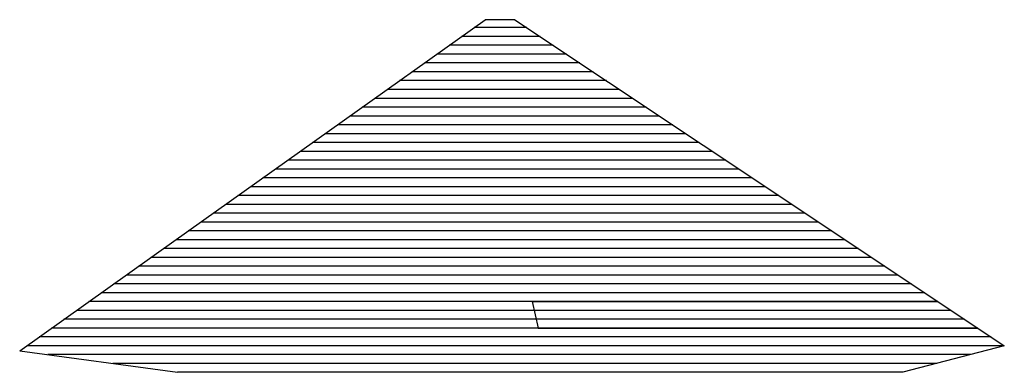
# Model space of a CAD drawing. Header units: millimetres. Extents: x -272 to 285, y 525 to 724.
import ezdxf

# ---------------------------------------------------------------- set-up
doc = ezdxf.new("R2010")
doc.units = ezdxf.units.MM

msp = doc.modelspace()

# ---------------------------------------------------------------- linework, layer by layer
for p, q in [((8.36, 724.5), (-8.36, 724.5)), ((15.11, 720), (-14.68, 720)), ((22.61, 715), (-21.71, 715)), ((30.11, 710), (-28.73, 710)), ((37.61, 705), (-35.76, 705)), ((45.11, 700), (-42.79, 700)), ((52.61, 695), (-49.81, 695)), ((67.61, 685), (-63.86, 685)), ((60.11, 690), (-56.84, 690)), ((75.11, 680), (-70.89, 680)), ((82.61, 675), (-77.92, 675)), ((90.11, 670), (-84.94, 670)), ((97.61, 665), (-91.97, 665)), ((105.11, 660), (-98.99, 660)), ((112.61, 655), (-106.02, 655)), ((120.11, 650), (-113.05, 650)), ((127.61, 645), (-120.07, 645)), ((142.61, 635), (-134.12, 635)), ((135.11, 640), (-127.1, 640)), ((150.11, 630), (-141.15, 630)), ((157.61, 625), (-148.18, 625)), ((165.11, 620), (-155.2, 620)), ((172.61, 615), (-162.23, 615)), ((180.11, 610), (-169.25, 610)), ((187.61, 605), (-176.28, 605)), ((195.11, 600), (-183.31, 600)), ((202.61, 595), (-190.33, 595)), ((217.61, 585), (-204.38, 585)), ((210.11, 590), (-197.36, 590)), ((225.11, 580), (-211.41, 580)), ((232.61, 575), (-218.44, 575)), ((240.11, 570), (-225.46, 570)), ((247.61, 565), (-232.49, 565)), ((18.15, 565), (21.57, 550)), ((18.15, 565), (247.61, 565)), ((255.11, 560), (-239.51, 560)), ((262.61, 555), (-246.54, 555)), ((270.11, 550), (-253.57, 550)), ((21.57, 550), (270.11, 550)), ((285.11, 540), (-267.62, 540)), ((277.61, 545), (-260.59, 545)), ((-271.59, 537.17), (-182.37, 525)), ((266, 535), (-255.66, 535)), ((285.11, 540), (227.76, 525)), ((246.88, 530), (-219.01, 530)), ((227.76, 525), (-182.37, 525)), ((227.76, 525), (-182.37, 525))]:
    msp.add_line(p, q)
at = {"linetype": 'Continuous', "lineweight": 25}
for points in [[(-271.59, 537.17), (-184.36, 599.25), (-8.36, 724.5)], [(8.36, 724.5), (167.82, 618.19), (285.11, 540)]]:
    msp.add_lwpolyline(points, dxfattribs=at)

doc.saveas('drawing.dxf')
